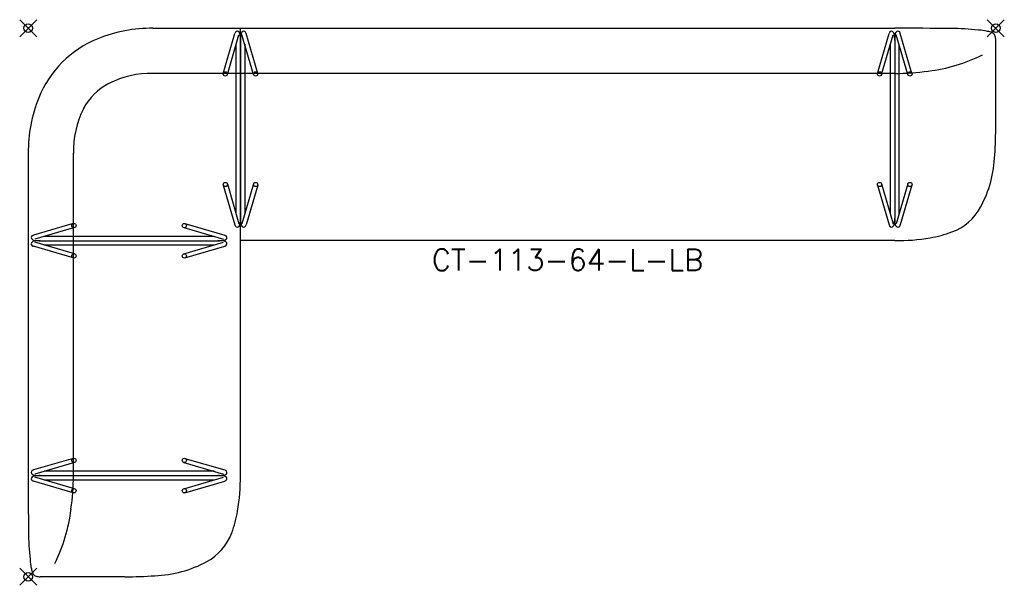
# Model space of a CAD drawing. Header units: inches. Extents: x -1 to 114, y -65 to 1.
import ezdxf
from ezdxf.enums import TextEntityAlignment as Align

# ---------------------------------------------------------------- set-up
doc = ezdxf.new("R2010")
doc.units = ezdxf.units.IN
doc.header["$MEASUREMENT"] = 0
doc.header["$PDMODE"] = 35
doc.layers.add('AFUCH-P', color=2, linetype='Continuous')
doc.layers.add('AFUCH-P-TN', color=2, linetype='Continuous')
doc.styles.get("Standard").update_dxf_attribs({"font": 'txt.shx'})

msp = doc.modelspace()

# ---------------------------------------------------------------- linework, layer by layer
at = {"layer": 'AFUCH-P'}
for p, q in [((14.56, 0), (101.22, 0)), ((22.78, -5.26), (24.13, -0.61)), ((23.26, -5.4), (24.61, -0.75)), ((24.78, -52.22), (24.78, 0)), ((26.32, -5.4), (24.96, -0.75)), ((26.8, -5.26), (25.44, -0.61)), ((99.19, -5.26), (100.54, -0.61)), ((99.67, -5.4), (101.02, -0.75)), ((102.73, -5.4), (101.37, -0.75)), ((103.21, -5.26), (101.85, -0.61)), ((24.29, -21.7), (24.29, -1.86)), ((24.79, -1.4), (24.79, -22.15)), ((25.29, -1.86), (25.29, -21.7)), ((100.7, -21.7), (100.7, -1.86)), ((101.2, -1.4), (101.2, -22.15)), ((101.7, -1.86), (101.7, -21.7)), ((113, -11.28), (113, -1.4)), ((101.22, -5.28), (14.56, -5.28)), ((0, -14.56), (0, -52.22)), ((5.28, -52.22), (5.28, -14.56)), ((22.78, -18.3), (24.13, -22.95)), ((23.26, -18.16), (24.61, -22.81)), ((26.32, -18.16), (24.96, -22.81)), ((26.8, -18.3), (25.44, -22.95)), ((99.19, -18.3), (100.54, -22.95)), ((99.67, -18.16), (101.02, -22.81)), ((102.73, -18.16), (101.37, -22.81)), ((103.21, -18.3), (101.85, -22.95)), ((5.26, -22.78), (0.61, -24.13)), ((18.3, -22.78), (22.95, -24.13)), ((5.4, -23.26), (0.75, -24.61)), ((18.16, -23.26), (22.81, -24.61)), ((5.4, -26.32), (0.75, -24.96)), ((1.4, -24.79), (22.15, -24.79)), ((21.7, -24.29), (1.86, -24.29)), ((1.86, -25.29), (21.7, -25.29)), ((18.16, -26.32), (22.81, -24.96)), ((101.22, -24.78), (24.78, -24.78)), ((5.26, -26.8), (0.61, -25.44)), ((18.3, -26.8), (22.95, -25.44)), ((5.26, -50.19), (0.61, -51.54)), ((18.3, -50.19), (22.95, -51.54)), ((5.4, -50.67), (0.75, -52.02)), ((21.7, -51.7), (1.86, -51.7)), ((18.16, -50.67), (22.81, -52.02)), ((5.26, -54.21), (0.61, -52.85)), ((5.4, -53.73), (0.75, -52.37)), ((1.4, -52.2), (22.15, -52.2)), ((1.86, -52.7), (21.7, -52.7)), ((18.16, -53.73), (22.81, -52.37)), ((18.3, -54.21), (22.95, -52.85)), ((11.28, -64), (1.4, -64))]:
    msp.add_line(p, q, dxfattribs=at)
for centre in [(23.02, -5.33), (26.56, -5.33), (99.43, -5.33), (102.97, -5.33), (23.02, -18.23), (26.56, -18.23), (99.43, -18.23), (102.97, -18.23), (5.33, -23.02), (18.23, -23.02), (5.33, -26.56), (18.23, -26.56), (5.33, -50.43), (18.23, -50.43), (5.33, -53.97), (18.23, -53.97)]:
    msp.add_circle(centre, 0.25, dxfattribs=at)
for centre, radius, start, end in [((14.36, -16.51), 16.51, 89.2819, 112.1508), ((102.76, -481.34), 481.34, 89.4022, 90.1848), ((24.55, -0.71), 0.424, 144.7587, 165.714), ((24.42, -0.62), 0.269, 39.5692, 145.2166), ((24.26, -0.74), 0.463, 10.7952, 37.9164), ((20.62, -1.42), 4.17, 0.1462, 10.6028), ((28.95, -1.42), 4.17, 169.3972, 179.8538), ((25.31, -0.74), 0.463, 142.0836, 169.2048), ((25.16, -0.62), 0.269, 34.7834, 140.4308), ((25.03, -0.71), 0.424, 14.286, 35.2413), ((100.96, -0.71), 0.424, 144.7587, 165.714), ((100.83, -0.62), 0.269, 39.5692, 145.2166), ((100.67, -0.74), 0.463, 10.7952, 37.9164), ((97.03, -1.42), 4.17, 0.1462, 10.6028), ((105.36, -1.42), 4.17, 169.3972, 179.8538), ((101.72, -0.74), 0.463, 142.0836, 169.2048), ((101.57, -0.62), 0.269, 34.7834, 140.4308), ((101.44, -0.71), 0.424, 14.286, 35.2413), ((107.24, -37.29), 37.27, 84.2596, 89.1752), ((109.69, -12.93), 12.79, 79.3727, 84.254), ((111.6, -2.83), 2.51, 67.0248, 79.6367), ((112.28, -1.2), 0.744, 39.4141, 66.5264), ((112.4, -1.06), 0.562, 13.2885, 35.7651), ((110.65, -1.43), 2.35, 0.7578, 12.3917), ((12.85, -12.84), 12.55, 112.1137, 157.9498), ((102.75, 14.47), 19.61, 276.9218, 296.3433), ((14.25, -15.94), 10.66, 88.3006, 116.9482), ((101.04, 23.35), 28.63, 270.3306, 278.1838), ((12.86, -12.86), 7.3, 118.2123, 151.7877), ((16.51, -14.36), 16.51, 157.8492, 180.7181), ((15.94, -14.25), 10.66, 153.0518, 181.6994), ((64.9, -11.47), 48.1, 356.0483, 0.2254), ((99.18, -14.32), 13.71, 331.4731, 358.0941), ((105.67, -17.81), 6.35, 290.3812, 331.1853), ((24.55, -22.84), 0.424, 194.286, 215.2413), ((24.26, -22.82), 0.463, 322.0836, 349.2048), ((20.62, -22.14), 4.17, 349.3972, 359.8538), ((28.95, -22.14), 4.17, 180.1462, 190.6028), ((25.31, -22.82), 0.463, 190.7952, 217.9164), ((25.03, -22.84), 0.424, 324.7587, 345.714), ((100.96, -22.84), 0.424, 194.286, 215.2413), ((100.67, -22.82), 0.463, 322.0836, 349.2048), ((97.03, -22.14), 4.17, 349.3972, 359.8538), ((105.36, -22.14), 4.17, 180.1462, 190.6028), ((101.72, -22.82), 0.463, 190.7952, 217.9164), ((101.44, -22.84), 0.424, 324.7587, 345.714), ((0.71, -24.55), 0.424, 104.286, 125.2413), ((22.84, -24.55), 0.424, 54.7587, 75.714), ((24.42, -22.93), 0.269, 214.7834, 320.4308), ((25.16, -22.93), 0.269, 219.5692, 325.2166), ((100.83, -22.93), 0.269, 214.7834, 320.4308), ((101.57, -22.93), 0.269, 219.5692, 325.2166), ((103.18, -11.48), 13.15, 279.4329, 290.9071), ((0.62, -24.42), 0.269, 124.7834, 230.4308), ((0.62, -25.16), 0.269, 129.5692, 235.2166), ((0.74, -24.26), 0.463, 232.0836, 259.2048), ((0.74, -25.31), 0.463, 100.7952, 127.9164), ((1.42, -20.62), 4.17, 259.3972, 269.8538), ((1.42, -28.95), 4.17, 90.1462, 100.6028), ((22.14, -20.62), 4.17, 270.1462, 280.6028), ((22.14, -28.95), 4.17, 79.3972, 89.8538), ((22.82, -24.26), 0.463, 280.7952, 307.9164), ((22.82, -25.31), 0.463, 52.0836, 79.2048), ((22.93, -24.42), 0.269, 309.5692, 55.2166), ((22.93, -25.16), 0.269, 304.7834, 50.4308), ((101.45, -1.73), 23.05, 269.4041, 279.7262), ((0.71, -25.03), 0.424, 234.7587, 255.714), ((22.84, -25.03), 0.424, 284.286, 305.2413), ((0.62, -51.83), 0.269, 124.7834, 230.4308), ((0.71, -51.96), 0.424, 104.286, 125.2413), ((22.84, -51.96), 0.424, 54.7587, 75.714), ((22.93, -51.83), 0.269, 309.5692, 55.2166), ((481.34, -53.76), 481.34, 179.8152, 180.5978), ((0.62, -52.57), 0.269, 129.5692, 235.2166), ((0.74, -51.67), 0.463, 232.0836, 259.2048), ((0.74, -52.72), 0.463, 100.7952, 127.9164), ((0.71, -52.44), 0.424, 234.7587, 255.714), ((1.42, -48.03), 4.17, 259.3972, 269.8538), ((1.42, -56.36), 4.17, 90.1462, 100.6028), ((-23.35, -52.04), 28.63, 351.8162, 359.6694), ((22.14, -48.03), 4.17, 270.1462, 280.6028), ((22.14, -56.36), 4.17, 79.3972, 89.8538), ((22.82, -51.67), 0.463, 280.7952, 307.9164), ((22.82, -52.72), 0.463, 52.0836, 79.2048), ((22.84, -52.44), 0.424, 284.286, 305.2413), ((22.93, -52.57), 0.269, 304.7834, 50.4308), ((1.73, -52.45), 23.05, 350.2738, 0.5959), ((-14.47, -53.75), 19.61, 333.6567, 353.0782), ((11.48, -54.18), 13.15, 339.0929, 350.5671), ((37.29, -58.24), 37.27, 180.8248, 185.7404), ((17.81, -56.67), 6.35, 298.8147, 339.6188), ((12.93, -60.69), 12.79, 185.746, 190.6273), ((2.83, -62.6), 2.51, 190.3633, 202.9752), ((14.32, -50.18), 13.71, 271.9059, 298.5269), ((1.2, -63.28), 0.744, 203.4736, 230.5859), ((1.06, -63.4), 0.562, 234.2349, 256.7115), ((1.43, -61.65), 2.35, 257.6083, 269.2422), ((11.47, -15.9), 48.1, 269.7746, 273.9517)]:
    msp.add_arc(centre, radius, start, end, dxfattribs=at)
for p in [(0, 0), (113, 0), (0, -64)]:
    msp.add_point(p, dxfattribs=at)

# ---------------------------------------------------------------- texts
at = {"layer": 'AFUCH-P-TN'}
msp.add_text('CT-113-64-L-LB', height=2.5, dxfattribs=at).set_placement((62.99, -28.28), align=Align.CENTER)

doc.saveas('drawing.dxf')
